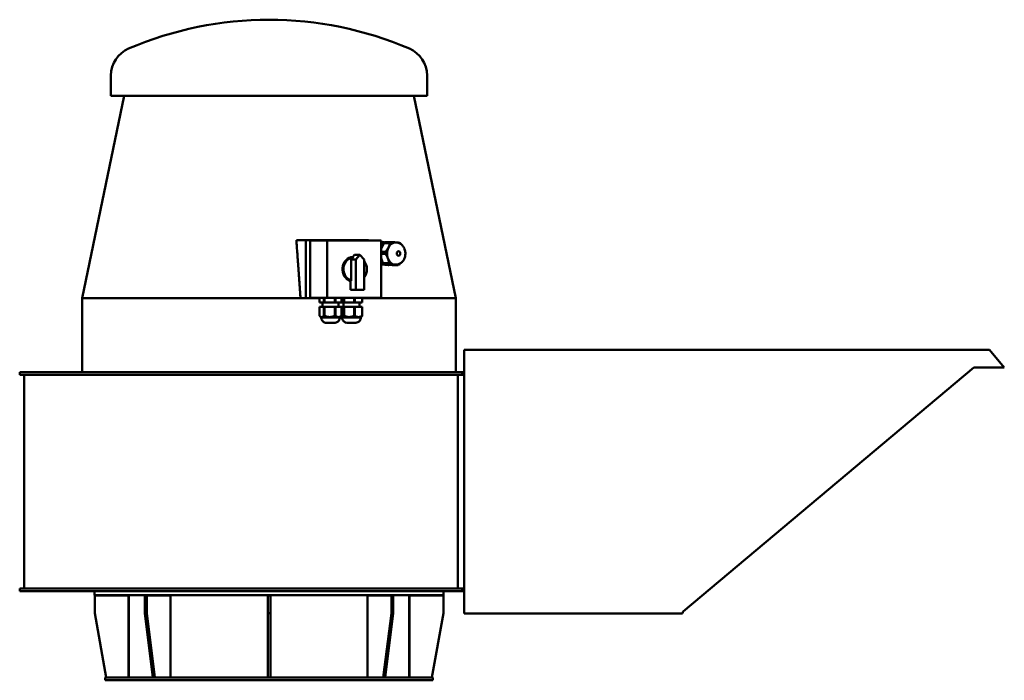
# Model space of a CAD drawing. Header units: millimetres. Extents: x 287 to 1393, y 223 to 965.
import ezdxf

# ---------------------------------------------------------------- set-up
doc = ezdxf.new("R2010")
doc.units = ezdxf.units.MM
doc.header["$LTSCALE"] = 4
doc.layers.add('Widoczne (ISO)', color=7, linetype='Continuous', lineweight=50)

msp = doc.modelspace()

# ---------------------------------------------------------------- linework, layer by layer
at = {"layer": 'Widoczne (ISO)'}
for p, q in [((389.6, 879.2), (389.6, 902.2)), ((744.6, 879.2), (744.6, 902.2)), ((404.4, 879.2), (357.1, 652.3)), ((744.6, 879.2), (389.6, 879.2)), ((729.8, 879.2), (777.1, 652.3)), ((597.8, 717.3), (608.3, 717.3)), ((678.8, 717.3), (608.3, 717.3)), ((608.3, 717.3), (608.3, 652.3)), ((613.2, 717), (673.8, 717)), ((613.2, 652.5), (613.2, 717)), ((613.2, 717), (632.4, 717)), ((632.3, 652.5), (632.4, 717)), ((632.4, 717), (693, 717)), ((668.3, 717.3), (678.8, 717.3)), ((673.8, 717), (693, 717)), ((678.8, 717), (678.8, 717.3)), ((693, 717), (693, 652.5)), ((694, 715.1), (693, 715.1)), ((696.2, 714), (693, 707.7)), ((702.9, 714), (696.2, 714)), ((704.6, 715.1), (697.8, 715.1)), ((709.6, 714.8), (709.3, 714.8)), ((659.3, 695.7), (662, 698.6)), ((663.3, 700.7), (661.3, 698.6)), ((662, 698.6), (661.3, 698.6)), ((663.3, 700.7), (669.2, 700.7)), ((664.5, 695.7), (669.2, 700.7)), ((669.2, 700.7), (673.9, 695.7)), ((698, 704.3), (693, 704.3)), ((697.9, 701.9), (693, 701.9)), ((693, 697.1), (695.1, 691.4)), ((659.3, 695.7), (664.5, 695.7)), ((659.3, 671.7), (659.3, 695.7)), ((664.5, 661.7), (664.5, 695.7)), ((673.9, 695.7), (673.9, 661.7)), ((701.9, 691.4), (695.1, 691.4)), ((696.7, 690.1), (705.6, 689.4)), ((703.4, 690.1), (696.7, 690.1)), ((701.8, 689.4), (701, 689.4)), ((712.3, 689.4), (705.6, 689.4)), ((709.6, 689.8), (709.3, 689.8)), ((658.6, 671.7), (659.3, 671.7)), ((658.6, 671.7), (658.6, 661.7)), ((613.2, 652.5), (632.3, 652.5)), ((623.8, 652.5), (623.8, 647.5)), ((628.6, 652.5), (628.6, 647.5)), ((629.3, 652.5), (629.3, 647.5)), ((693, 652.5), (632.3, 652.5)), ((641, 652.5), (641, 647.5)), ((641.8, 652.5), (641.8, 647.5)), ((648.6, 652.5), (648.6, 647.5)), ((648.6, 652.5), (648.6, 647.5)), ((650.7, 652.5), (650.7, 647.5)), ((651.4, 652.5), (651.4, 647.5)), ((658.6, 661.7), (664.5, 661.7)), ((662.7, 652.5), (662.7, 647.5)), ((663.5, 652.5), (663.5, 647.5)), ((673.9, 661.7), (664.5, 661.7)), ((671.7, 652.5), (671.7, 647.5)), ((671.9, 652.5), (671.9, 647.5)), ((678.7, 652.3), (678.7, 652.5)), ((607.9, 652.3), (357.1, 652.3)), ((357.1, 652.3), (357.1, 569.3)), ((602.5, 652.3), (608.3, 652.3)), ((608.3, 652.3), (623.8, 652.3)), ((623.8, 647.5), (628.6, 647.5)), ((623.8, 642.5), (628.6, 642.5)), ((623.8, 642.5), (623.8, 632.5)), ((627.2, 642.5), (623.8, 642.5)), ((623.8, 642.5), (623.8, 642.5)), ((627.2, 647.5), (627.2, 642.5)), ((628.6, 647.5), (629.3, 647.5)), ((628.6, 642.5), (628.6, 632.5)), ((628.6, 642.5), (629.3, 642.5)), ((629.3, 647.5), (641, 647.5)), ((629.3, 642.5), (629.3, 632.5)), ((629.3, 642.5), (641, 642.5)), ((641, 647.5), (641.8, 647.5)), ((641, 642.5), (641, 632.5)), ((641, 642.5), (641.8, 642.5)), ((641.8, 647.5), (648.6, 647.5)), ((641.8, 642.5), (641.8, 632.5)), ((641.8, 642.5), (648.6, 642.5)), ((645.2, 647.5), (645.2, 642.5)), ((648.6, 642.5), (645.2, 642.5)), ((647.5, 642.5), (647.5, 642.5)), ((647.7, 642.5), (647.5, 642.5)), ((647.5, 642.5), (650.7, 642.5)), ((650.7, 642.5), (647.7, 642.5)), ((648.6, 647.5), (648.6, 647.5)), ((648.6, 647.5), (650.7, 647.5)), ((648.6, 642.5), (648.6, 632.5)), ((648.6, 642.5), (648.6, 632.5)), ((648.6, 642.5), (648.6, 642.5)), ((650.7, 647.5), (651.4, 647.5)), ((650.7, 647.5), (650.7, 642.5)), ((650.7, 642.5), (650.7, 632.5)), ((650.7, 642.5), (651.4, 642.5)), ((651.4, 647.5), (662.7, 647.5)), ((651.4, 642.5), (651.4, 632.5)), ((651.4, 642.5), (662.7, 642.5)), ((662.7, 647.5), (663.5, 647.5)), ((662.7, 642.5), (663.5, 642.5)), ((662.7, 642.5), (662.7, 632.5)), ((663.5, 647.5), (671.7, 647.5)), ((663.5, 642.5), (671.7, 642.5)), ((663.5, 642.5), (663.5, 632.5)), ((668.7, 647.5), (668.7, 642.5)), ((671.9, 642.5), (668.7, 642.5)), ((671.7, 647.5), (671.9, 647.5)), ((671.7, 642.5), (671.9, 642.5)), ((671.7, 642.5), (671.7, 632.5)), ((671.9, 652.3), (678.7, 652.3)), ((671.9, 642.5), (671.9, 632.5)), ((773.9, 652.3), (678.7, 652.3)), ((777.1, 652.3), (773.9, 652.3)), ((777.1, 652.3), (777.1, 569.3)), ((625.7, 630.5), (624.1, 632.1)), ((646.7, 630.5), (648.3, 632.1)), ((649.2, 630.5), (648.2, 631.4)), ((670.2, 630.5), (671.1, 631.4)), ((786.1, 298.3), (786.1, 594.3)), ((786.1, 594.3), (1376.1, 594.3)), ((1376.1, 594.3), (1392.9, 574.3)), ((455.4, 569.3), (287.1, 569.3)), ((287.1, 569.3), (287.1, 566.3)), ((455.4, 566.3), (287.1, 566.3)), ((292.1, 326.3), (292.1, 566.3)), ((622.1, 569.3), (455.4, 569.3)), ((622.1, 566.3), (455.4, 566.3)), ((784.1, 569.3), (622.1, 569.3)), ((784.1, 566.3), (622.1, 566.3)), ((779.1, 326.3), (779.1, 566.3)), ((784.1, 569.3), (786.1, 569.3)), ((784.1, 569.3), (784.1, 566.3)), ((784.1, 566.3), (786.1, 566.3)), ((1358.8, 574.3), (1032.3, 300.3)), ((1392.9, 574.3), (1358.8, 574.3)), ((455.4, 326.3), (287.1, 326.3)), ((287.1, 326.3), (287.1, 323.3)), ((455.4, 323.3), (287.1, 323.3)), ((371.1, 323.3), (371.1, 318.8)), ((622.1, 326.3), (455.4, 326.3)), ((622.1, 323.3), (455.4, 323.3)), ((784.1, 326.3), (622.1, 326.3)), ((784.1, 323.3), (622.1, 323.3)), ((763.1, 323.3), (763.1, 318.8)), ((784.1, 326.3), (786.1, 326.3)), ((784.1, 326.3), (784.1, 323.3)), ((784.1, 323.3), (786.1, 323.3)), ((763.1, 318.8), (371.1, 318.8)), ((371.4, 298.5), (371.4, 318.5)), ((371.4, 318.5), (409.4, 318.5)), ((409.4, 318.5), (409.4, 226.5)), ((409.6, 318.8), (409.6, 226.3)), ((427.6, 318.5), (429.8, 318.5)), ((427.6, 318.5), (427.6, 298.5)), ((429.8, 298.5), (429.8, 318.5)), ((429.8, 318.5), (456.6, 318.5)), ((456.6, 318.5), (456.6, 226.5)), ((565.6, 318.5), (568.6, 318.5)), ((565.6, 318.5), (565.6, 298.5)), ((568.6, 298.5), (568.6, 318.5)), ((677.6, 318.5), (704.5, 318.5)), ((677.6, 226.5), (677.6, 318.5)), ((704.5, 318.5), (706.6, 318.5)), ((704.5, 318.5), (704.5, 298.5)), ((706.6, 298.5), (706.6, 318.5)), ((724.6, 318.8), (724.6, 226.3)), ((724.9, 318.5), (762.9, 318.5)), ((724.9, 226.5), (724.9, 318.5)), ((762.9, 318.5), (762.9, 298.5)), ((384.4, 226.5), (371.4, 298.5)), ((427.6, 298.5), (436.8, 226.5)), ((427.6, 298.5), (429.8, 298.5)), ((438.9, 226.5), (429.8, 298.5)), ((565.6, 298.5), (565.6, 226.5)), ((565.6, 298.5), (568.6, 298.5)), ((568.6, 226.5), (568.6, 298.5)), ((704.5, 298.5), (695.3, 226.5)), ((697.4, 226.5), (706.6, 298.5)), ((704.5, 298.5), (706.6, 298.5)), ((762.9, 298.5), (749.9, 226.5)), ((786.1, 298.3), (1031.4, 298.3)), ((751.1, 226.3), (383.1, 226.3)), ((383.1, 226.3), (383.1, 223.3)), ((751.1, 223.3), (383.1, 223.3)), ((409.4, 226.5), (384.4, 226.5)), ((436.8, 226.5), (438.9, 226.5)), ((456.6, 226.5), (438.9, 226.5)), ((565.6, 226.5), (568.6, 226.5)), ((695.3, 226.5), (677.6, 226.5)), ((695.3, 226.5), (697.4, 226.5)), ((749.9, 226.5), (724.9, 226.5)), ((751.1, 226.3), (751.1, 223.3))]:
    msp.add_line(p, q, dxfattribs=at)
for centre, radius, start, end in [((567.1, 564.7), 400, 66.7905, 113.2095), ((422.4, 902.2), 32.8, 113.2095, 180), ((711.8, 902.2), 32.8, 0, 66.7905)]:
    msp.add_arc(centre, radius, start, end, dxfattribs=at)
for centre, major_axis, ratio, start_param, end_param in [((567.1, 717.4), (196.4, 0), 0.00052, 4.869371, 5.253539), ((697.9, 702.3), (0, 13.8), 0.766044, 0.376698, 0.483019), ((698.1, 702.3), (0, 12.5), 0.766044, 0.103268, 0.565898), ((698.1, 702.3), (0, 11.1), 0.766044, 0.293764, 0.644912), ((701.7, 702.3), (0, 13.8), 0.766044, 0.376698, 0.548817), ((709.3, 702.3), (0, -12.5), 0.766044, 4.127949, 5.175146), ((709.3, 702.3), (0, 12.5), 0.766044, 0, 0.986356), ((708.5, 702.3), (0, 13.8), 0.766044, 0.376698, 0.548817), ((708.5, 702.3), (0, -13.8), 0.766044, 2.471093, 2.643212), ((662.7, 684.7), (0, -14), 0.939692, 3.238596, 5.974613), ((664, 684.7), (0, -14), 0.939692, 3.298672, 5.919499), ((708.5, 702.3), (0, 13.8), 0.766044, 1.423895, 1.596014), ((709.3, 702.3), (0, -12.5), 0.766044, 5.175146, 6.222344), ((664, 684.7), (0, -14), 0.939692, 0.845226, 2.299408), ((698.1, 702.3), (0, -11.2), 0.766044, 5.637779, 5.906952), ((698.1, 702.3), (0, -12.5), 0.766044, 5.716793, 6.222344), ((569.1, 689.6), (-202.2, 9.5), 0.039071, 4.003711, 4.054792), ((701.7, 702.3), (0, 13.8), 0.766044, 2.471093, 2.643212), ((698.1, 702.3), (0, -12.5), 0.766044, 6.222344, 6.436563), ((697.9, 702.3), (0, -13.8), 0.766044, 0.376698, 0.426021), ((708.5, 702.3), (0, 13.8), 0.766044, 2.471093, 2.643212), ((709.3, 702.3), (0, -12.5), 0.766044, 6.222344, 6.283185), ((708.5, 702.3), (0, -13.8), 0.766044, 0.376698, 0.548817), ((636.2, 642.5), (-9, 0), 0.00052, 0, 3.141593), ((659.7, 642.5), (-9, 0), 0.00052, 0, 3.141593), ((636.2, 630.5), (-10.5, 0), 0.00052, 0.00052, 3.141073), ((629, 644.9), (0, -12.5), 0.814902, 6.247527, 6.317049), ((641.4, 644.9), (0, -12.5), 0.909398, 6.249674, 6.319197), ((648.6, 644.9), (0, -12.5), 0.094496, 6.248946, 6.318469), ((659.7, 630.5), (-10.5, 0), 0.00052, 0.00052, 3.141073), ((651, 644.9), (0, -12.5), 0.7195, 6.247675, 6.317198), ((663.1, 644.9), (0, -12.5), 0.961198, 6.250309, 6.319832), ((671.8, 644.9), (0, -12.5), 0.241698, 6.24896, 6.318483), ((636.2, 624.6), (-5.75, 0), 0.00052, 0.002442, 3.139151), ((659.7, 624.6), (-5.75, 0), 0.00052, 0.002442, 3.139151)]:
    msp.add_ellipse(centre, major_axis=major_axis, ratio=ratio, start_param=start_param, end_param=end_param, dxfattribs=at)
msp.add_ellipse((712.6, 702.3), major_axis=(0, -2.5), ratio=0.766044, dxfattribs=at)
for points, weights in [([(602.5, 652.3), (600.1, 685.9), (597.8, 717.3)], [1.00000014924, 1.00057550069, 1.00000041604]), ([(694, 715.1), (695.8, 715), (697.4, 714.8)], [1.8587500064, 1.92581743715, 1.94634780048]), ([(698, 704.3), (700.1, 706.8), (701.3, 709.2)], [1.43758603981, 1.51234051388, 1.51234051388]), ([(701.3, 709.2), (702.5, 711.5), (702.9, 714)], [1.51234051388, 1.51234051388, 1.43758603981]), ([(704.6, 715.1), (707.5, 714.9), (709.6, 714.8)], [1.43758603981, 1.50722925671, 1.51199103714]), ([(711.1, 714.6), (712.4, 714.5), (713.5, 714.4)], [1.50559100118, 1.4898781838, 1.43758603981]), ([(715, 713.1), (715.1, 713), (715.1, 713)], [1.43758603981, 1.43863995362, 1.43967900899]), ([(700.7, 696.7), (699.8, 699.2), (697.9, 701.9)], [1.51234051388, 1.51234051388, 1.43758603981]), ([(701.9, 691.4), (701.7, 694.2), (700.7, 696.7)], [1.43758603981, 1.51234051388, 1.51234051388]), ([(697.5, 689.8), (695.5, 690), (693, 690.1)], [1.95540500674, 1.95540500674, 1.86366610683]), ([(701.8, 689.4), (699.6, 689.6), (697.5, 689.8)], [1.8587500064, 1.95540500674, 1.95540500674]), ([(708.7, 689.8), (706.6, 690), (703.4, 690.1)], [1.51234051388, 1.51234051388, 1.43758603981]), ([(712.3, 689.4), (710.8, 689.6), (708.7, 689.8)], [1.43758603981, 1.51234051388, 1.51234051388]), ([(714, 690.5), (714.3, 690.8), (714.5, 691.2)], [1.43758603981, 1.44721801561, 1.45560892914]), ([(623.8, 632.5), (626.2, 629.7), (628.6, 632.5)], [1.05441349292, 1.19428937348, 1.05441349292]), ([(629.3, 632.5), (635.2, 629.7), (641, 632.5)], [1.05441349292, 1.19428937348, 1.05441349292]), ([(641.8, 632.5), (645.2, 629.7), (648.6, 632.5)], [1.05441349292, 1.19428937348, 1.05441349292]), ([(648, 631.8), (649.3, 630), (650.7, 632.5)], [1.08662276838, 1.17571937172, 1.05441349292]), ([(648.6, 632.5), (648.5, 632.3), (648.3, 632.1)], [1.05441349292, 1.06319098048, 1.07086685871]), ([(651.4, 632.5), (657, 629.7), (662.7, 632.5)], [1.05441349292, 1.19428937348, 1.05441349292]), ([(663.5, 632.5), (667.6, 629.7), (671.7, 632.5)], [1.05441349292, 1.19428937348, 1.05441349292]), ([(671.9, 632.5), (671.5, 631.8), (671.1, 631.4)], [1.05441349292, 1.08483370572, 1.10202234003])]:
    msp.add_rational_spline(points, weights, degree=2, dxfattribs=at)
for points, knots in [([(709.6, 689.8), (710.6, 689.8), (711.7, 690), (713.7, 690.7), (714.7, 691.2), (716.5, 692.6), (717.3, 693.5), (718.7, 695.5), (719.2, 696.7), (720, 699.2), (720.2, 700.6), (720.3, 703.3), (720.1, 704.7), (719.4, 707.4), (718.9, 708.6), (717.4, 710.9), (716.6, 711.9), (714.6, 713.4), (713.5, 714), (711.4, 714.6), (710.5, 714.8), (709.6, 714.8)], [0, 0, 0, 0, 0.264846, 0.264846, 0.541118, 0.541118, 0.846898, 0.846898, 1.185686, 1.185686, 1.543635, 1.543635, 1.906566, 1.906566, 2.265872, 2.265872, 2.607074, 2.607074, 2.912064, 2.912064, 3.141593, 3.141593, 3.141593, 3.141593]), ([(630.4, 624.6), (629.8, 624.8), (629.2, 625), (628.1, 625.7), (627.6, 626.1), (626.8, 627), (626.4, 627.6), (625.9, 628.8), (625.8, 629.4), (625.7, 630.2), (625.7, 630.4), (625.7, 630.5)], [0, 0, 0, 0, 0.1938997, 0.1938997, 0.3848455, 0.3848455, 0.5760351, 0.5760351, 0.7672167, 0.7672167, 0.8132422, 0.8132422, 0.8132422, 0.8132422]), ([(646.7, 630.5), (646.7, 629.9), (646.6, 629.2), (646.2, 628), (645.9, 627.4), (645.1, 626.4), (644.6, 625.9), (643.6, 625.2), (643, 624.9), (642.2, 624.7), (642.1, 624.7), (641.9, 624.6)], [0, 0, 0, 0, 0.194575, 0.194575, 0.3856351, 0.3856351, 0.5768213, 0.5768213, 0.7680029, 0.7680029, 0.8132325, 0.8132325, 0.8132325, 0.8132325]), ([(653.9, 624.6), (653.3, 624.8), (652.7, 625), (651.6, 625.7), (651.1, 626.1), (650.2, 627), (649.9, 627.6), (649.4, 628.8), (649.3, 629.4), (649.2, 630.2), (649.2, 630.4), (649.2, 630.5)], [0, 0, 0, 0, 0.1938997, 0.1938997, 0.3848455, 0.3848455, 0.5760351, 0.5760351, 0.7672167, 0.7672167, 0.8132422, 0.8132422, 0.8132422, 0.8132422]), ([(670.2, 630.5), (670.2, 629.9), (670.1, 629.2), (669.7, 628), (669.4, 627.4), (668.6, 626.4), (668.1, 625.9), (667.1, 625.2), (666.5, 624.9), (665.7, 624.7), (665.6, 624.7), (665.4, 624.6)], [0, 0, 0, 0, 0.194575, 0.194575, 0.3856351, 0.3856351, 0.5768213, 0.5768213, 0.7680029, 0.7680029, 0.8132325, 0.8132325, 0.8132325, 0.8132325]), ([(1032.3, 300.3), (1032, 299.9), (1031.7, 299.4), (1031.5, 298.5), (1031.4, 298.4), (1031.4, 298.3)], [0.061344, 0.061344, 0.061344, 0.061344, 0.2134649, 0.2134649, 0.2384866, 0.2384866, 0.2384866, 0.2384866])]:
    msp.add_open_spline(points, degree=3, knots=knots, dxfattribs=at)

doc.saveas('drawing.dxf')
